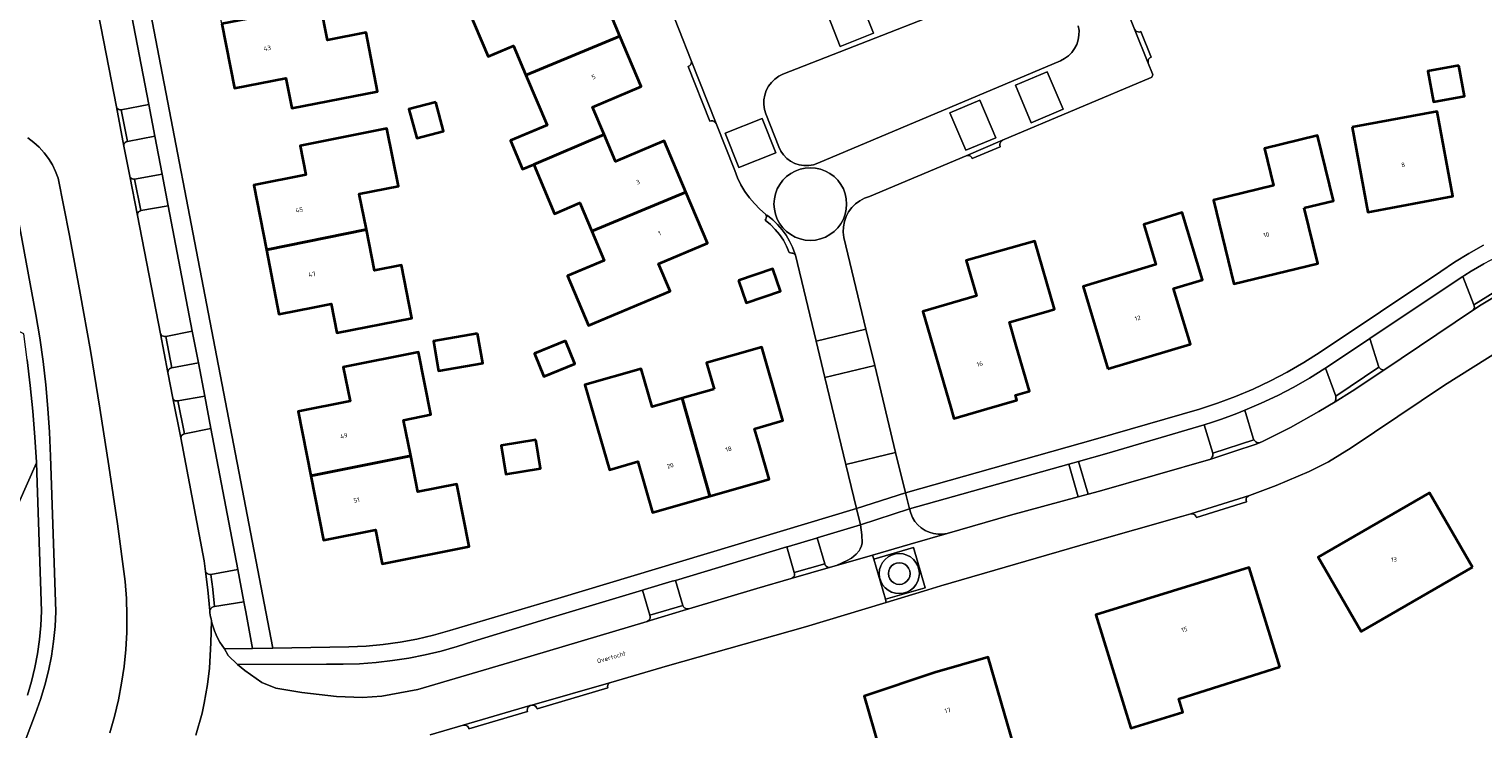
# Model space of a CAD drawing. Header units: metres. Extents: x 229229 to 231729, y 593167 to 595667.
# Tile 162 of 256: x 231127 to 231272, y 593718 to 593788. Entities that reach past the tile are written whole.
import ezdxf
from ezdxf.enums import TextEntityAlignment as Align

# ---------------------------------------------------------------- set-up
doc = ezdxf.new("R2010")
doc.units = ezdxf.units.M
for name, color, linetype, lineweight in [('B-WE-GR-BEPLANTING_CULTUUR_VASTE PLANTENVAK-GV', 90, 'Continuous', 18), ('B-WE-GR-GROENVOORZIENING-GV', 80, 'Continuous', 18), ('B-WE-OG-BEBOUWING-GV', 7, 'Continuous', 35), ('B-WE-OG-BEBOUWING-T18', 10, 'Continuous', 18), ('B-WE-OG-BEBOUWING_SCHUUR-GV', 7, 'Continuous', 35), ('B-WE-OG-TERREIN_ERF-GV', 7, 'Continuous', 18), ('B-WE-OG-TOPOGRAFIE-T18', 10, 'Continuous', 18), ('B-WE-VH-VERHARDING_GESLOTEN-GV', 252, 'Continuous', 18), ('B-WE-VH-VERHARDING_OPEN-GV', 252, 'Continuous', 18)]:
    doc.layers.add(name, color=color, linetype=linetype, lineweight=lineweight)
doc.styles.add('NLCS-ISO-M250-T18', font='NLCS-ISO.ttf', dxfattribs={"height": 0.45})

msp = doc.modelspace()

# ---------------------------------------------------------------- linework, layer by layer
at = {"layer": 'B-WE-GR-BEPLANTING_CULTUUR_VASTE PLANTENVAK-GV'}
for points in [[(231136.618, 593793.157), (231133.88, 593792.56), (231133.761, 593792.522), (231133.658, 593792.45), (231133.581, 593792.351), (231133.537, 593792.234), (231133.529, 593792.109), (231135.853, 593780.154), (231135.907, 593780.044), (231135.99, 593779.953), (231136.094, 593779.889), (231136.212, 593779.855), (231136.335, 593779.856), (231139.079, 593780.374)], [(231139.686, 593777.216), (231136.964, 593776.696), (231136.838, 593776.66), (231136.729, 593776.586), (231136.647, 593776.483), (231136.602, 593776.36), (231136.596, 593776.229), (231137.189, 593773.208), (231137.247, 593773.1), (231137.332, 593773.011), (231137.438, 593772.949), (231137.556, 593772.918), (231137.679, 593772.921), (231140.424, 593773.437)], [(231141.025, 593770.276), (231138.308, 593769.788), (231138.181, 593769.746), (231138.072, 593769.667), (231137.993, 593769.559), (231137.95, 593769.432), (231137.949, 593769.298), (231140.262, 593757.485), (231140.333, 593757.381), (231140.428, 593757.298), (231140.541, 593757.241), (231140.664, 593757.214), (231140.79, 593757.218), (231143.421, 593757.739)], [(231271.19, 593759.811), (231271.28, 593759.901), (231271.344, 593760.011), (231271.375, 593760.135), (231271.372, 593760.262), (231271.335, 593760.384), (231270.21, 593763.205), (231269.75, 593762.909), (231260.952, 593757.023), (231261.832, 593754.155), (231262.051, 593753.962), (231262.33, 593753.875)], [(231144.041, 593754.609), (231141.391, 593754.088), (231141.259, 593754.056), (231141.145, 593753.985), (231141.058, 593753.88), (231141.009, 593753.754), (231141.003, 593753.619), (231141.479, 593751.083), (231141.536, 593750.967), (231141.625, 593750.874), (231141.738, 593750.812), (231141.865, 593750.788), (231141.993, 593750.803), (231144.672, 593751.279)], [(231257.483, 593750.707), (231257.564, 593750.985), (231257.537, 593751.273), (231256.512, 593754.054), (231256.465, 593754.022), (231254.926, 593753.071), (231253.354, 593752.178), (231251.749, 593751.343), (231250.115, 593750.568), (231248.453, 593749.854), (231249.302, 593747.06), (231249.313, 593747.032), (231249.324, 593747.004), (231249.337, 593746.977), (231249.352, 593746.95), (231249.367, 593746.924), (231249.451, 593746.814), (231249.555, 593746.723), (231249.675, 593746.654), (231249.807, 593746.61), (231249.944, 593746.593), (231250.293, 593746.763), (231253.036, 593748.149), (231255.844, 593749.738)], [(231245.065, 593744.995), (231245.155, 593745.088), (231245.223, 593745.199), (231245.264, 593745.322), (231245.278, 593745.451), (231245.262, 593745.58), (231244.422, 593748.413), (231234.696, 593745.536), (231231.881, 593744.746), (231232.824, 593741.493), (231233.95, 593741.798)], [(231145.286, 593748.029), (231142.663, 593747.518), (231142.546, 593747.484), (231142.443, 593747.419), (231142.361, 593747.327), (231142.308, 593747.217), (231142.288, 593747.097), (231144.619, 593734.82), (231144.757, 593733.759), (231144.826, 593733.646), (231144.921, 593733.555), (231145.037, 593733.492), (231145.165, 593733.461), (231145.297, 593733.464), (231147.959, 593733.963)], [(231231.824, 593741.221), (231230.913, 593744.474), (231215.02, 593740.012), (231215.133, 593739.573), (231215.31, 593739.156), (231215.546, 593738.769), (231215.837, 593738.421), (231216.175, 593738.12), (231216.555, 593737.872), (231216.966, 593737.683), (231217.401, 593737.556), (231217.851, 593737.495), (231218.304, 593737.501), (231218.751, 593737.573), (231225.089, 593739.395)], [(231203.212, 593733.065), (231203.343, 593733.135), (231203.446, 593733.242), (231203.512, 593733.376), (231203.532, 593733.523), (231203.506, 593733.67), (231202.771, 593736.223), (231191.649, 593732.883), (231192.397, 593730.386), (231192.455, 593730.249), (231192.552, 593730.136), (231192.679, 593730.059), (231192.824, 593730.025), (231192.972, 593730.037), (231199.778, 593732.076)], [(231188.816, 593728.791), (231188.947, 593728.862), (231189.049, 593728.971), (231189.112, 593729.105), (231189.131, 593729.253), (231189.103, 593729.399), (231188.355, 593731.894), (231179.369, 593729.194), (231171.415, 593726.795), (231169.849, 593726.28), (231168.262, 593725.83), (231166.659, 593725.444), (231165.041, 593725.125), (231163.412, 593724.872), (231161.774, 593724.686), (231160.129, 593724.566), (231158.481, 593724.515), (231156.832, 593724.53), (231147.942, 593724.486), (231148.687, 593723.892), (231150.383, 593722.678), (231151.765, 593722.132), (231154.357, 593721.679), (231157.825, 593721.307), (231160.4, 593721.19), (231162.333, 593721.325), (231165.951, 593722.002), (231175.654, 593724.846)], [(231148.758, 593729.747), (231148.576, 593730.724), (231145.637, 593730.266), (231145.509, 593730.233), (231145.393, 593730.171), (231145.295, 593730.083), (231145.22, 593729.974), (231145.174, 593729.851), (231145.196, 593729.645), (231145.224, 593729.44), (231145.258, 593729.236), (231145.298, 593729.033), (231145.343, 593728.831), (231145.394, 593728.63), (231145.45, 593728.431), (231145.512, 593728.233), (231145.579, 593728.038), (231145.652, 593727.844), (231145.809, 593727.461), (231145.986, 593727.087), (231146.185, 593726.723), (231146.404, 593726.372), (231146.642, 593726.033), (231149.435, 593726.095)]]:
    msp.add_lwpolyline(points, close=True, dxfattribs=at)
at = {"layer": 'B-WE-GR-GROENVOORZIENING-GV'}
for points in [[(231226.562, 593792.883), (231202.376, 593783.407), (231201.949, 593783.191), (231201.561, 593782.911), (231201.22, 593782.575), (231200.936, 593782.19), (231200.714, 593781.766), (231200.561, 593781.312), (231200.48, 593780.84), (231200.473, 593780.362), (231200.54, 593779.888), (231200.679, 593779.43), (231201.949, 593776.153), (231202.152, 593775.725), (231202.422, 593775.336), (231202.751, 593774.996), (231203.131, 593774.714), (231203.552, 593774.497), (231204.002, 593774.351), (231204.47, 593774.28), (231204.943, 593774.286), (231205.409, 593774.368), (231205.856, 593774.525), (231230.066, 593784.746), (231230.485, 593784.961), (231230.865, 593785.238), (231231.198, 593785.571), (231231.476, 593785.951), (231231.691, 593786.369), (231231.839, 593786.816), (231231.917, 593787.28), (231231.921, 593787.751), (231231.853, 593788.216)], [(231124.352, 593778.161), (231127.821, 593759.43), (231128.208, 593757.09), (231128.536, 593754.742), (231128.807, 593752.386), (231129.019, 593750.025), (231129.173, 593747.658), (231129.269, 593745.289), (231129.819, 593729.768), (231129.741, 593728.28), (231129.591, 593726.797), (231129.369, 593725.324), (231129.076, 593723.862), (231128.712, 593722.417), (231128.278, 593720.992), (231127.775, 593719.589), (231126.86, 593717.128)], [(231135.189, 593717.668), (231135.656, 593719.299), (231136.051, 593720.949), (231136.372, 593722.616), (231136.619, 593724.294), (231136.791, 593725.982), (231136.888, 593727.676), (231136.91, 593729.373), (231136.857, 593731.069), (231136.729, 593732.761), (231135.951, 593738.538), (231135.114, 593744.308), (231134.218, 593750.068), (231133.263, 593755.819), (231132.249, 593761.56), (231131.177, 593767.29), (231130.047, 593773.009), (231129.794, 593773.696), (231129.477, 593774.355), (231129.097, 593774.981), (231128.658, 593775.567), (231128.166, 593776.108), (231127.623, 593776.599), (231127.035, 593777.035)], [(231126.976, 593721.426), (231127.382, 593722.789), (231127.719, 593724.17), (231127.987, 593725.566), (231128.186, 593726.974), (231128.315, 593728.389), (231128.373, 593729.81), (231127.882, 593744.603), (231126.084, 593740.554)]]:
    msp.add_lwpolyline(points, dxfattribs=at)
msp.add_lwpolyline([(231209.983, 593735.845), (231210.095, 593736.027), (231210.216, 593736.317), (231210.278, 593736.642), (231210.26, 593737.434), (231210.118, 593738.431), (231205.803, 593737.134), (231206.548, 593734.546), (231206.604, 593734.408), (231206.7, 593734.294), (231206.826, 593734.215), (231206.971, 593734.179), (231207.119, 593734.19), (231207.735, 593734.368), (231208.8, 593734.854), (231209.226, 593735.101), (231209.69, 593735.491)], close=True, dxfattribs=at)
at = {"layer": 'B-WE-OG-BEBOUWING-GV'}
for points in [[(231186.109, 593787.192), (231183.92, 593792.39), (231179.05, 593790.34), (231177.91, 593793.06), (231170.87, 593790.09), (231172.95, 593785.16), (231175.49, 593786.23), (231176.721, 593783.31)], [(231146.366, 593788.424), (231147.638, 593782.004), (231152.759, 593783.011), (231153.353, 593779.993), (231161.93, 593781.68), (231160.79, 593787.56), (231156.924, 593786.792), (231156.225, 593790.312)], [(231177.51, 593774.4), (231184.526, 593777.378), (231183.37, 593780.12), (231188.22, 593782.18), (231186.109, 593787.192), (231176.721, 593783.31), (231178.83, 593778.31), (231175.19, 593776.78), (231176.39, 593773.93)], [(231269.825, 593784.269), (231266.717, 593783.696), (231267.288, 593780.628), (231270.397, 593781.209)], [(231167.719, 593780.607), (231165.055, 593779.896), (231165.824, 593777.012), (231168.488, 593777.723)], [(231259.19, 593778.1), (231260.759, 593769.639), (231269.225, 593771.214), (231267.649, 593779.675)], [(231160.801, 593767.895), (231160.094, 593771.445), (231164.006, 593772.225), (231162.861, 593777.974), (231154.192, 593776.247), (231154.769, 593773.348), (231149.56, 593772.31), (231150.823, 593765.87)], [(231192.668, 593771.641), (231190.51, 593776.75), (231185.66, 593774.69), (231184.526, 593777.378), (231177.51, 593774.4), (231179.58, 593769.48), (231182.12, 593770.55), (231183.305, 593767.734)], [(231254.385, 593770.055), (231257.306, 593770.768), (231255.712, 593777.291), (231250.416, 593775.997), (231251.32, 593772.297), (231245.336, 593770.835), (231247.376, 593762.477), (231255.739, 593764.518)], [(231192.668, 593771.641), (231183.305, 593767.734), (231184.54, 593764.8), (231180.89, 593763.26), (231182.97, 593758.33), (231191.11, 593761.74), (231189.97, 593764.49), (231194.83, 593766.52)], [(231234.809, 593753.978), (231243.046, 593756.452), (231241.362, 593762.012), (231244.242, 593762.885), (231242.213, 593769.584), (231238.389, 593768.41), (231239.595, 593764.396), (231232.331, 593762.214)], [(231160.801, 593767.895), (231150.823, 593765.87), (231152.082, 593759.446), (231155.615, 593760.15), (231157.291, 593760.484), (231157.871, 593757.574), (231165.351, 593759.065), (231164.297, 593764.353), (231161.614, 593763.818)], [(231225.685, 593756.182), (231224.97, 593758.65), (231228.833, 593759.764), (231229.48, 593759.95), (231227.52, 593766.73), (231220.66, 593764.82), (231221.7, 593761.27), (231216.32, 593759.71), (231219.153, 593750), (231219.43, 593749.05), (231222.718, 593750), (231225.73, 593750.87), (231225.59, 593751.35), (231226.97, 593751.75)], [(231197.927, 593762.812), (231198.69, 593760.583), (231202.124, 593761.758), (231201.36, 593763.988)], [(231165.23, 593745.3), (231164.52, 593748.88), (231167.24, 593749.42), (231166, 593755.65), (231158.5, 593754.16), (231159.17, 593750.77), (231154, 593749.75), (231155.27, 593743.33)], [(231180.677, 593756.782), (231177.574, 593755.517), (231178.512, 593753.216), (231181.615, 593754.481)], [(231195.5, 593751.958), (231192.32, 593751.06), (231195.086, 593741.301), (231200.99, 593742.98), (231200.022, 593746.344), (231199.54, 593748.02), (231202.36, 593748.83), (231202.025, 593750), (231200.26, 593756.16), (231197.34, 593755.33), (231194.752, 593754.596)], [(231195.086, 593741.301), (231192.32, 593751.06), (231189.31, 593750.21), (231188.22, 593753.99), (231182.61, 593752.41), (231185.05, 593743.91), (231187.89, 593744.73), (231189.35, 593739.67)], [(231177.707, 593746.909), (231174.269, 593746.359), (231174.729, 593743.483), (231178.167, 593744.033)], [(231165.23, 593745.3), (231155.27, 593743.33), (231156.54, 593736.91), (231161.7, 593737.92), (231162.37, 593734.54), (231171.05, 593736.27), (231169.82, 593742.49), (231165.94, 593741.72)], [(231271.2, 593734.19), (231266.89, 593741.63), (231255.79, 593735.21), (231260.09, 593727.77)], [(231251.978, 593724.242), (231248.9, 593734.17), (231233.6, 593729.45), (231237.09, 593718.13), (231242.272, 593719.727), (231241.877, 593721.044)], [(231225.44, 593716.28), (231222.87, 593725.22), (231217.53, 593723.7), (231210.48, 593721.33), (231212.96, 593712.69)]]:
    msp.add_lwpolyline(points, close=True, dxfattribs=at)
at = {"layer": 'B-WE-OG-BEBOUWING_SCHUUR-GV'}
msp.add_lwpolyline([(231171.907, 593757.537), (231167.496, 593756.762), (231168.017, 593753.798), (231172.428, 593754.573)], close=True, dxfattribs=at)
at = {"layer": 'B-WE-OG-TERREIN_ERF-GV'}
for points in [[(231133.326, 593820.347), (231151.457, 593726.109), (231159.069, 593726.234), (231160.772, 593726.314), (231162.47, 593726.473), (231164.159, 593726.709), (231165.835, 593727.022), (231167.495, 593727.412), (231169.135, 593727.878), (231179.916, 593731.082), (231209.723, 593740.065), (231208.661, 593744.461), (231206.567, 593753.125), (231205.686, 593756.768), (231203.618, 593765.327), (231203.567, 593765.397), (231203.503, 593765.457), (231203.429, 593765.503), (231203.349, 593765.536), (231203.263, 593765.552), (231203.011, 593765.601), (231202.746, 593766.226), (231202.423, 593766.822), (231202.044, 593767.385), (231201.612, 593767.909), (231201.133, 593768.388), (231200.609, 593768.82), (231200.678, 593768.929), (231200.717, 593769.051), (231200.725, 593769.179), (231200.7, 593769.305), (231200.644, 593769.421), (231200.061, 593769.928), (231199.521, 593770.479), (231199.026, 593771.072), (231198.58, 593771.702), (231198.186, 593772.366), (231197.846, 593773.06), (231197.563, 593773.778), (231195.711, 593778.465), (231195.629, 593778.589), (231195.512, 593778.681), (231195.373, 593778.733), (231195.224, 593778.74), (231195.081, 593778.7), (231192.918, 593784.174), (231193.05, 593784.243), (231193.154, 593784.349), (231193.22, 593784.482), (231193.242, 593784.629), (231193.217, 593784.776), (231189.507, 593794.165)], [(231232.36, 593800.554), (231237.473, 593787.881), (231237.556, 593787.758), (231237.674, 593787.666), (231237.813, 593787.615), (231237.962, 593787.61), (231238.105, 593787.651), (231239.133, 593785.104), (231239.001, 593785.034), (231238.898, 593784.928), (231238.832, 593784.794), (231238.811, 593784.647), (231238.837, 593784.5), (231239.267, 593783.435), (231239.279, 593783.349), (231239.267, 593783.263), (231239.232, 593783.184), (231239.178, 593783.116), (231239.107, 593783.066), (231224.282, 593776.802), (231224.16, 593776.717), (231224.07, 593776.598), (231224.021, 593776.457), (231224.019, 593776.308), (231224.062, 593776.166), (231221.262, 593774.983), (231221.19, 593775.113), (231221.081, 593775.215), (231220.947, 593775.278), (231220.799, 593775.296), (231220.653, 593775.268), (231211.008, 593771.193), (231210.508, 593771.019), (231210.04, 593770.772), (231209.614, 593770.457), (231209.24, 593770.082), (231208.926, 593769.656), (231208.68, 593769.187), (231208.507, 593768.687), (231208.411, 593768.166), (231208.394, 593767.637), (231208.456, 593767.111), (231210.656, 593757.969), (231211.533, 593754.325), (231213.618, 593745.659), (231214.593, 593741.606), (231233.55, 593746.975), (231243.936, 593749.958), (231245.748, 593750.558), (231247.534, 593751.231), (231249.291, 593751.976), (231251.016, 593752.792), (231252.707, 593753.678), (231254.36, 593754.632), (231255.973, 593755.652), (231268.019, 593763.706), (231269.407, 593764.64), (231270.833, 593765.518), (231272.292, 593766.337)], [(231183.92, 593792.39), (231186.109, 593787.192), (231188.22, 593782.18), (231183.37, 593780.12), (231184.526, 593777.378), (231185.66, 593774.69), (231190.51, 593776.75), (231192.668, 593771.641), (231194.83, 593766.52), (231189.97, 593764.49), (231191.11, 593761.74), (231182.97, 593758.33), (231180.89, 593763.26), (231184.54, 593764.8), (231183.305, 593767.734), (231182.12, 593770.55), (231179.58, 593769.48), (231177.51, 593774.4), (231176.39, 593773.93), (231175.19, 593776.78), (231178.83, 593778.31), (231176.721, 593783.31), (231175.49, 593786.23), (231172.95, 593785.16), (231170.87, 593790.09)], [(231278.143, 593758.475), (231268.391, 593752.348), (231259.086, 593746.105), (231256.828, 593744.696), (231254.88, 593743.739), (231251.595, 593742.366), (231248.92, 593741.358), (231248.788, 593741.284), (231248.684, 593741.173), (231248.618, 593741.037), (231248.596, 593740.887), (231248.62, 593740.737), (231243.639, 593739.168), (231243.582, 593739.306), (231243.485, 593739.419), (231243.358, 593739.496), (231243.213, 593739.531), (231243.064, 593739.519), (231242.139, 593739.242), (231233.018, 593736.671), (231218.127, 593732.339), (231216.415, 593731.82), (231212.683, 593730.689), (231204.626, 593728.249), (231190.856, 593724.338), (231185.197, 593722.705), (231185.078, 593722.643), (231184.981, 593722.551), (231184.914, 593722.435), (231184.882, 593722.306), (231184.888, 593722.172), (231177.843, 593720.062), (231177.79, 593720.19), (231177.703, 593720.299), (231177.589, 593720.379), (231177.458, 593720.425), (231177.319, 593720.432), (231177.137, 593720.379), (231177.02, 593720.301), (231176.931, 593720.192), (231176.875, 593720.063), (231176.859, 593719.924), (231176.882, 593719.785), (231171.037, 593718.072), (231170.98, 593718.21), (231170.884, 593718.323), (231170.757, 593718.401), (231170.612, 593718.436), (231170.464, 593718.425), (231167.184, 593717.465)]]:
    msp.add_lwpolyline(points, dxfattribs=at)
for points in [[(231156.924, 593786.792), (231160.79, 593787.56), (231161.93, 593781.68), (231153.353, 593779.993), (231152.759, 593783.011), (231147.638, 593782.004), (231146.366, 593788.424), (231145.091, 593794.855), (231150.216, 593795.849), (231149.658, 593798.728), (231157.088, 593800.17), (231158.19, 593794.49), (231155.501, 593793.956), (231156.225, 593790.312)], [(231269.825, 593784.269), (231270.397, 593781.209), (231267.288, 593780.628), (231266.717, 593783.696)], [(231167.719, 593780.607), (231168.488, 593777.723), (231165.824, 593777.012), (231165.055, 593779.896)], [(231259.19, 593778.1), (231267.649, 593779.675), (231269.225, 593771.214), (231260.759, 593769.639)], [(231164.006, 593772.225), (231160.094, 593771.445), (231160.801, 593767.895), (231161.614, 593763.818), (231164.297, 593764.353), (231165.351, 593759.065), (231157.871, 593757.574), (231157.291, 593760.484), (231155.615, 593760.15), (231152.082, 593759.446), (231150.823, 593765.87), (231149.56, 593772.31), (231154.769, 593773.348), (231154.192, 593776.247), (231162.861, 593777.974)], [(231255.712, 593777.291), (231257.306, 593770.768), (231254.385, 593770.055), (231255.739, 593764.518), (231247.376, 593762.477), (231245.336, 593770.835), (231251.32, 593772.297), (231250.416, 593775.997)], [(231244.242, 593762.885), (231241.362, 593762.012), (231243.046, 593756.452), (231234.809, 593753.978), (231232.331, 593762.214), (231239.595, 593764.396), (231238.389, 593768.41), (231242.213, 593769.584)], [(231123.163, 593734.712), (231117.863, 593737.362), (231120.784, 593743.204), (231126.084, 593740.554), (231127.882, 593744.603), (231127.876, 593744.688), (231127.714, 593747.184), (231127.504, 593749.763), (231127.252, 593752.337), (231126.957, 593754.907), (231126.621, 593757.472), (231105.455, 593768.078), (231076.637, 593710.596), (231076.474, 593710.22), (231103.832, 593696.586), (231105.951, 593700.475), (231102.284, 593702.381), (231105.159, 593707.913), (231108.826, 593706.008)], [(231226.97, 593751.75), (231225.59, 593751.35), (231225.73, 593750.87), (231222.718, 593750), (231219.43, 593749.05), (231219.153, 593750), (231216.32, 593759.71), (231221.7, 593761.27), (231220.66, 593764.82), (231227.52, 593766.73), (231229.48, 593759.95), (231228.833, 593759.764), (231224.97, 593758.65), (231225.685, 593756.182)], [(231201.36, 593763.988), (231202.124, 593761.758), (231198.69, 593760.583), (231197.927, 593762.812)], [(231166, 593755.65), (231167.24, 593749.42), (231164.52, 593748.88), (231165.23, 593745.3), (231165.94, 593741.72), (231169.82, 593742.49), (231171.05, 593736.27), (231162.37, 593734.54), (231161.7, 593737.92), (231156.54, 593736.91), (231155.27, 593743.33), (231154, 593749.75), (231159.17, 593750.77), (231158.5, 593754.16)], [(231181.615, 593754.481), (231178.512, 593753.216), (231177.574, 593755.517), (231180.677, 593756.782)], [(231197.34, 593755.33), (231200.26, 593756.16), (231202.025, 593750), (231202.36, 593748.83), (231199.54, 593748.02), (231200.022, 593746.344), (231200.99, 593742.98), (231195.086, 593741.301), (231189.35, 593739.67), (231187.89, 593744.73), (231185.05, 593743.91), (231182.61, 593752.41), (231188.22, 593753.99), (231189.31, 593750.21), (231192.32, 593751.06), (231195.5, 593751.958), (231194.752, 593754.596)], [(231177.707, 593746.909), (231178.167, 593744.033), (231174.729, 593743.483), (231174.269, 593746.359)], [(231266.89, 593741.63), (231271.2, 593734.19), (231260.09, 593727.77), (231255.79, 593735.21)], [(231248.9, 593734.17), (231251.978, 593724.242), (231241.877, 593721.044), (231242.272, 593719.727), (231237.09, 593718.13), (231233.6, 593729.45)], [(231225.44, 593716.28), (231212.96, 593712.69), (231210.48, 593721.33), (231217.53, 593723.7), (231222.87, 593725.22)]]:
    msp.add_lwpolyline(points, close=True, dxfattribs=at)
at = {"layer": 'B-WE-VH-VERHARDING_GESLOTEN-GV'}
for points in [[(231143.791, 593717.443), (231144.403, 593719.619), (231144.631, 593720.632), (231144.956, 593722.499), (231145.143, 593724.135), (231145.277, 593726.637), (231145.343, 593728.831), (231145.298, 593729.033), (231145.258, 593729.236), (231145.224, 593729.44), (231145.196, 593729.645), (231145.174, 593729.851), (231144.995, 593731.944), (231144.757, 593733.759), (231144.619, 593734.82), (231142.288, 593747.097), (231141.479, 593751.083), (231141.003, 593753.619), (231140.262, 593757.485), (231137.949, 593769.298), (231137.189, 593773.208), (231136.596, 593776.229), (231135.853, 593780.154), (231133.529, 593792.109)], [(231126.86, 593717.128), (231127.775, 593719.589), (231128.278, 593720.992), (231128.712, 593722.417), (231129.076, 593723.862), (231129.369, 593725.324), (231129.591, 593726.797), (231129.741, 593728.28), (231129.819, 593729.768), (231129.269, 593745.289), (231129.173, 593747.658), (231129.019, 593750.025), (231128.807, 593752.386), (231128.536, 593754.742), (231128.208, 593757.09), (231127.821, 593759.43), (231124.352, 593778.161)], [(231127.035, 593777.035), (231127.623, 593776.599), (231128.166, 593776.108), (231128.658, 593775.567), (231129.097, 593774.981), (231129.477, 593774.355), (231129.794, 593773.696), (231130.047, 593773.009), (231131.177, 593767.29), (231132.249, 593761.56), (231133.263, 593755.819), (231134.218, 593750.068), (231135.114, 593744.308), (231135.951, 593738.538), (231136.729, 593732.761), (231136.857, 593731.069), (231136.91, 593729.373), (231136.888, 593727.676), (231136.791, 593725.982), (231136.619, 593724.294), (231136.372, 593722.616), (231136.051, 593720.949), (231135.656, 593719.299), (231135.189, 593717.668)], [(231274.622, 593761.9), (231272.046, 593760.385), (231271.19, 593759.811), (231262.33, 593753.875), (231259.197, 593751.775), (231257.483, 593750.707), (231255.844, 593749.738), (231253.036, 593748.149), (231250.293, 593746.763), (231249.944, 593746.593), (231249.602, 593746.475), (231247.385, 593745.732), (231245.065, 593744.995), (231233.95, 593741.798), (231232.824, 593741.493), (231231.824, 593741.221), (231225.089, 593739.395), (231218.751, 593737.573), (231215.072, 593736.502), (231211.328, 593735.413), (231211.443, 593735.011), (231215.404, 593736.147), (231216.555, 593732.136), (231212.594, 593730.999), (231212.683, 593730.689), (231216.415, 593731.82), (231218.127, 593732.339), (231233.018, 593736.671), (231242.139, 593739.242), (231243.064, 593739.519), (231248.92, 593741.358), (231251.595, 593742.366), (231254.88, 593743.739), (231256.828, 593744.696), (231259.086, 593746.105), (231268.391, 593752.348), (231278.143, 593758.475)], [(231126.957, 593754.907), (231127.252, 593752.337), (231127.504, 593749.763), (231127.714, 593747.184), (231127.876, 593744.688), (231127.882, 593744.603), (231128.373, 593729.81), (231128.315, 593728.389), (231128.186, 593726.974), (231127.987, 593725.566), (231127.719, 593724.17), (231127.382, 593722.789), (231126.976, 593721.426)], [(231167.184, 593717.465), (231170.464, 593718.425), (231177.137, 593720.379), (231177.319, 593720.432), (231185.197, 593722.705), (231190.856, 593724.338), (231204.626, 593728.249), (231212.683, 593730.689), (231212.594, 593730.999), (231211.443, 593735.011), (231211.328, 593735.413), (231207.735, 593734.368), (231207.119, 593734.19), (231203.212, 593733.065), (231199.778, 593732.076), (231192.972, 593730.037), (231192.429, 593729.874), (231189.114, 593728.88), (231188.816, 593728.791), (231175.654, 593724.846), (231165.951, 593722.002), (231162.333, 593721.325), (231160.4, 593721.19), (231157.825, 593721.307), (231154.357, 593721.679), (231151.765, 593722.132), (231150.383, 593722.678), (231148.687, 593723.892), (231147.942, 593724.486), (231147.019, 593725.392), (231146.642, 593726.033), (231146.404, 593726.372), (231146.185, 593726.723), (231145.986, 593727.087), (231145.809, 593727.461), (231145.652, 593727.844), (231145.579, 593728.038), (231145.512, 593728.233), (231145.45, 593728.431), (231145.394, 593728.63), (231145.343, 593728.831), (231145.277, 593726.637), (231145.143, 593724.135), (231144.956, 593722.499), (231144.631, 593720.632), (231144.403, 593719.619), (231143.791, 593717.443)]]:
    msp.add_lwpolyline(points, dxfattribs=at)
at = {"layer": 'B-WE-VH-VERHARDING_OPEN-GV'}
for points in [[(231136.618, 593793.157), (231139.079, 593780.374), (231139.686, 593777.216), (231140.424, 593773.437), (231141.025, 593770.276), (231143.421, 593757.739), (231144.041, 593754.609), (231144.672, 593751.279), (231145.286, 593748.029), (231147.959, 593733.963), (231148.576, 593730.724), (231148.758, 593729.747), (231149.435, 593726.095), (231151.457, 593726.109), (231133.326, 593820.347)], [(231189.507, 593794.165), (231193.217, 593784.776), (231195.711, 593778.465), (231197.563, 593773.778), (231197.846, 593773.06), (231198.186, 593772.366), (231198.58, 593771.702), (231199.026, 593771.072), (231199.521, 593770.479), (231200.061, 593769.928), (231200.644, 593769.421), (231200.679, 593769.393), (231200.715, 593769.366), (231200.75, 593769.338), (231200.786, 593769.311), (231200.822, 593769.284), (231201.355, 593768.86), (231201.847, 593768.39), (231202.295, 593767.877), (231202.695, 593767.327), (231203.044, 593766.742), (231203.339, 593766.129), (231203.578, 593765.491), (231203.618, 593765.327), (231205.686, 593756.768), (231210.656, 593757.969), (231208.456, 593767.111), (231208.394, 593767.637), (231208.411, 593768.166), (231208.507, 593768.687), (231208.68, 593769.187), (231208.926, 593769.656), (231209.24, 593770.082), (231209.614, 593770.457), (231210.04, 593770.772), (231210.508, 593771.019), (231211.008, 593771.193), (231220.653, 593775.268), (231224.282, 593776.802), (231239.107, 593783.066), (231239.178, 593783.116), (231239.232, 593783.184), (231239.267, 593783.263), (231239.279, 593783.349), (231239.267, 593783.435), (231238.837, 593784.5), (231237.473, 593787.881), (231232.36, 593800.554)], [(231231.853, 593788.216), (231231.921, 593787.751), (231231.917, 593787.28), (231231.839, 593786.816), (231231.691, 593786.369), (231231.476, 593785.951), (231231.198, 593785.571), (231230.865, 593785.238), (231230.485, 593784.961), (231230.066, 593784.746), (231205.856, 593774.525), (231205.409, 593774.368), (231204.943, 593774.286), (231204.47, 593774.28), (231204.002, 593774.351), (231203.552, 593774.497), (231203.131, 593774.714), (231202.751, 593774.996), (231202.422, 593775.336), (231202.152, 593775.725), (231201.949, 593776.153), (231200.679, 593779.43), (231200.54, 593779.888), (231200.473, 593780.362), (231200.48, 593780.84), (231200.561, 593781.312), (231200.714, 593781.766), (231200.936, 593782.19), (231201.22, 593782.575), (231201.561, 593782.911), (231201.949, 593783.191), (231202.376, 593783.407), (231226.562, 593792.883)], [(231272.292, 593766.337), (231270.833, 593765.518), (231269.407, 593764.64), (231268.019, 593763.706), (231255.973, 593755.652), (231254.36, 593754.632), (231252.707, 593753.678), (231251.016, 593752.792), (231249.291, 593751.976), (231247.534, 593751.231), (231245.748, 593750.558), (231243.936, 593749.958), (231233.55, 593746.975), (231214.593, 593741.606), (231215.02, 593740.012), (231230.913, 593744.474), (231231.881, 593744.746), (231234.696, 593745.536), (231244.422, 593748.413), (231245.238, 593748.673), (231246.049, 593748.948), (231246.856, 593749.236), (231247.657, 593749.538), (231248.453, 593749.854), (231250.115, 593750.568), (231251.749, 593751.343), (231253.354, 593752.178), (231254.926, 593753.071), (231256.465, 593754.022), (231256.512, 593754.054), (231260.952, 593757.023), (231269.75, 593762.909), (231270.21, 593763.205), (231270.419, 593763.34), (231271.044, 593763.725), (231271.675, 593764.1), (231272.313, 593764.462)]]:
    msp.add_lwpolyline(points, dxfattribs=at)
for points in [[(231208.081, 593786.179), (231211.424, 593787.489), (231209.93, 593791.3), (231206.584, 593790)], [(231206.584, 593790), (231209.93, 593791.3), (231211.424, 593787.489), (231208.081, 593786.179)], [(231238.105, 593787.651), (231237.962, 593787.61), (231237.813, 593787.615), (231237.674, 593787.666), (231237.556, 593787.758), (231237.473, 593787.881), (231238.837, 593784.5), (231238.811, 593784.647), (231238.832, 593784.794), (231238.898, 593784.928), (231239.001, 593785.034), (231239.133, 593785.104)], [(231193.217, 593784.776), (231193.242, 593784.629), (231193.22, 593784.482), (231193.154, 593784.349), (231193.05, 593784.243), (231192.918, 593784.174), (231195.081, 593778.7), (231195.224, 593778.74), (231195.373, 593778.733), (231195.512, 593778.681), (231195.629, 593778.589), (231195.711, 593778.465)], [(231230.324, 593779.898), (231228.741, 593783.644), (231225.576, 593782.308), (231227.16, 593778.561)], [(231225.576, 593782.308), (231228.741, 593783.644), (231230.324, 593779.898), (231227.16, 593778.561)], [(231139.686, 593777.216), (231139.079, 593780.374), (231136.335, 593779.856), (231136.964, 593776.696)], [(231223.612, 593777.061), (231222.028, 593780.81), (231219.046, 593779.551), (231220.63, 593775.802)], [(231222.028, 593780.81), (231223.612, 593777.061), (231220.63, 593775.802), (231219.046, 593779.551)], [(231136.335, 593779.856), (231136.212, 593779.855), (231136.094, 593779.889), (231135.99, 593779.953), (231135.907, 593780.044), (231135.853, 593780.154), (231136.596, 593776.229), (231136.602, 593776.36), (231136.647, 593776.483), (231136.729, 593776.586), (231136.838, 593776.66), (231136.964, 593776.696)], [(231196.621, 593777.523), (231197.976, 593774.093), (231201.649, 593775.544), (231200.316, 593778.983)], [(231200.316, 593778.983), (231201.649, 593775.544), (231197.976, 593774.093), (231196.621, 593777.523)], [(231224.062, 593776.166), (231224.019, 593776.308), (231224.021, 593776.457), (231224.07, 593776.598), (231224.16, 593776.717), (231224.282, 593776.802), (231220.653, 593775.268), (231220.799, 593775.296), (231220.947, 593775.278), (231221.081, 593775.215), (231221.19, 593775.113), (231221.262, 593774.983)], [(231137.679, 593772.921), (231137.556, 593772.918), (231137.438, 593772.949), (231137.332, 593773.011), (231137.247, 593773.1), (231137.189, 593773.208), (231137.949, 593769.298), (231137.95, 593769.432), (231137.993, 593769.559), (231138.072, 593769.667), (231138.181, 593769.746), (231138.308, 593769.788)], [(231141.025, 593770.276), (231140.424, 593773.437), (231137.679, 593772.921), (231138.308, 593769.788)], [(231208.733, 593770.438), (231208.696, 593769.922), (231208.586, 593769.416), (231208.405, 593768.932), (231208.157, 593768.478), (231207.847, 593768.063), (231207.482, 593767.698), (231207.067, 593767.388), (231206.613, 593767.14), (231206.129, 593766.959), (231205.623, 593766.849), (231205.107, 593766.812), (231204.591, 593766.849), (231204.085, 593766.959), (231203.601, 593767.14), (231203.147, 593767.388), (231202.732, 593767.698), (231202.367, 593768.063), (231202.057, 593768.478), (231201.809, 593768.932), (231201.628, 593769.416), (231201.518, 593769.922), (231201.481, 593770.438), (231201.518, 593770.954), (231201.628, 593771.46), (231201.809, 593771.944), (231202.057, 593772.398), (231202.367, 593772.813), (231202.732, 593773.178), (231203.147, 593773.488), (231203.601, 593773.736), (231204.085, 593773.917), (231204.591, 593774.027), (231205.107, 593774.064), (231205.623, 593774.027), (231206.129, 593773.917), (231206.613, 593773.736), (231207.067, 593773.488), (231207.482, 593773.178), (231207.847, 593772.813), (231208.157, 593772.398), (231208.405, 593771.944), (231208.586, 593771.46), (231208.696, 593770.954)], [(231201.481, 593770.438), (231201.518, 593769.922), (231201.628, 593769.416), (231201.809, 593768.932), (231202.057, 593768.478), (231202.367, 593768.063), (231202.732, 593767.698), (231203.147, 593767.388), (231203.601, 593767.14), (231204.085, 593766.959), (231204.591, 593766.849), (231205.107, 593766.812), (231205.623, 593766.849), (231206.129, 593766.959), (231206.613, 593767.14), (231207.067, 593767.388), (231207.482, 593767.698), (231207.847, 593768.063), (231208.157, 593768.478), (231208.405, 593768.932), (231208.586, 593769.416), (231208.696, 593769.922), (231208.733, 593770.438), (231208.696, 593770.954), (231208.586, 593771.46), (231208.405, 593771.944), (231208.157, 593772.398), (231207.847, 593772.813), (231207.482, 593773.178), (231207.067, 593773.488), (231206.613, 593773.736), (231206.129, 593773.917), (231205.623, 593774.027), (231205.107, 593774.064), (231204.591, 593774.027), (231204.085, 593773.917), (231203.601, 593773.736), (231203.147, 593773.488), (231202.732, 593773.178), (231202.367, 593772.813), (231202.057, 593772.398), (231201.809, 593771.944), (231201.628, 593771.46), (231201.518, 593770.954)], [(231200.822, 593769.284), (231200.786, 593769.311), (231200.75, 593769.338), (231200.715, 593769.366), (231200.679, 593769.393), (231200.644, 593769.421), (231200.7, 593769.305), (231200.725, 593769.179), (231200.717, 593769.051), (231200.678, 593768.929), (231200.609, 593768.82), (231201.133, 593768.388), (231201.612, 593767.909), (231202.044, 593767.385), (231202.423, 593766.822), (231202.746, 593766.226), (231203.011, 593765.601), (231203.263, 593765.552), (231203.349, 593765.536), (231203.429, 593765.503), (231203.503, 593765.457), (231203.567, 593765.397), (231203.618, 593765.327), (231203.578, 593765.491), (231203.339, 593766.129), (231203.044, 593766.742), (231202.695, 593767.327), (231202.295, 593767.877), (231201.847, 593768.39), (231201.355, 593768.86)], [(231273.935, 593765.316), (231273.609, 593765.152), (231272.958, 593764.813), (231272.313, 593764.462), (231271.675, 593764.1), (231271.044, 593763.725), (231270.419, 593763.34), (231270.21, 593763.205), (231271.335, 593760.384), (231275.097, 593762.714)], [(231274.622, 593761.9), (231275.655, 593762.411), (231275.517, 593762.4), (231275.382, 593762.429), (231275.261, 593762.495), (231275.163, 593762.593), (231275.097, 593762.714), (231271.335, 593760.384), (231271.372, 593760.262), (231271.375, 593760.135), (231271.344, 593760.011), (231271.28, 593759.901), (231271.19, 593759.811), (231272.046, 593760.385)], [(231140.79, 593757.218), (231140.664, 593757.214), (231140.541, 593757.241), (231140.428, 593757.298), (231140.333, 593757.381), (231140.262, 593757.485), (231141.003, 593753.619), (231141.009, 593753.754), (231141.058, 593753.88), (231141.145, 593753.985), (231141.259, 593754.056), (231141.391, 593754.088)], [(231141.391, 593754.088), (231144.041, 593754.609), (231143.421, 593757.739), (231140.79, 593757.218)], [(231206.567, 593753.125), (231211.533, 593754.325), (231210.656, 593757.969), (231205.686, 593756.768)], [(231260.952, 593757.023), (231256.512, 593754.054), (231257.537, 593751.273), (231261.832, 593754.155)], [(231211.533, 593754.325), (231206.567, 593753.125), (231208.661, 593744.461), (231213.618, 593745.659)], [(231257.483, 593750.707), (231259.197, 593751.775), (231262.33, 593753.875), (231262.051, 593753.962), (231261.832, 593754.155), (231257.537, 593751.273), (231257.564, 593750.985)], [(231144.672, 593751.279), (231141.993, 593750.803), (231142.663, 593747.518), (231145.286, 593748.029)], [(231141.993, 593750.803), (231141.865, 593750.788), (231141.738, 593750.812), (231141.625, 593750.874), (231141.536, 593750.967), (231141.479, 593751.083), (231142.288, 593747.097), (231142.308, 593747.217), (231142.361, 593747.327), (231142.443, 593747.419), (231142.546, 593747.484), (231142.663, 593747.518)], [(231248.453, 593749.854), (231247.657, 593749.538), (231246.856, 593749.236), (231246.049, 593748.948), (231245.238, 593748.673), (231244.422, 593748.413), (231245.262, 593745.58), (231249.367, 593746.924), (231249.352, 593746.95), (231249.337, 593746.977), (231249.324, 593747.004), (231249.313, 593747.032), (231249.302, 593747.06)], [(231249.602, 593746.475), (231249.944, 593746.593), (231249.807, 593746.61), (231249.675, 593746.654), (231249.555, 593746.723), (231249.451, 593746.814), (231249.367, 593746.924), (231245.262, 593745.58), (231245.278, 593745.451), (231245.264, 593745.322), (231245.223, 593745.199), (231245.155, 593745.088), (231245.065, 593744.995), (231247.385, 593745.732)], [(231208.661, 593744.461), (231209.723, 593740.065), (231214.593, 593741.606), (231213.618, 593745.659)], [(231231.881, 593744.746), (231230.913, 593744.474), (231231.824, 593741.221), (231232.824, 593741.493)], [(231215.02, 593740.012), (231214.593, 593741.606), (231209.723, 593740.065), (231210.118, 593738.431)], [(231248.62, 593740.737), (231248.596, 593740.887), (231248.618, 593741.037), (231248.684, 593741.173), (231248.788, 593741.284), (231248.92, 593741.358), (231243.064, 593739.519), (231243.213, 593739.531), (231243.358, 593739.496), (231243.485, 593739.419), (231243.582, 593739.306), (231243.639, 593739.168)], [(231188.355, 593731.894), (231188.569, 593731.958), (231191.336, 593732.789), (231191.649, 593732.883), (231202.771, 593736.223), (231202.943, 593736.275), (231205.719, 593737.109), (231205.803, 593737.134), (231210.118, 593738.431), (231209.723, 593740.065), (231179.916, 593731.082), (231169.135, 593727.878), (231167.495, 593727.412), (231165.835, 593727.022), (231164.159, 593726.709), (231162.47, 593726.473), (231160.772, 593726.314), (231159.069, 593726.234), (231151.457, 593726.109), (231149.435, 593726.095), (231146.642, 593726.033), (231147.019, 593725.392), (231147.942, 593724.486), (231156.832, 593724.53), (231158.481, 593724.515), (231160.129, 593724.566), (231161.774, 593724.686), (231163.412, 593724.872), (231165.041, 593725.125), (231166.659, 593725.444), (231168.262, 593725.83), (231169.849, 593726.28), (231171.415, 593726.795), (231179.369, 593729.194)], [(231218.751, 593737.573), (231218.304, 593737.501), (231217.851, 593737.495), (231217.401, 593737.556), (231216.966, 593737.683), (231216.555, 593737.872), (231216.175, 593738.12), (231215.837, 593738.421), (231215.546, 593738.769), (231215.31, 593739.156), (231215.133, 593739.573), (231215.02, 593740.012), (231210.118, 593738.431), (231210.26, 593737.434), (231210.278, 593736.642), (231210.216, 593736.317), (231210.095, 593736.027), (231209.983, 593735.845), (231209.69, 593735.491), (231209.226, 593735.101), (231208.8, 593734.854), (231207.735, 593734.368), (231211.328, 593735.413), (231215.072, 593736.502)], [(231205.719, 593737.109), (231202.943, 593736.275), (231202.771, 593736.223), (231203.506, 593733.67), (231206.548, 593734.546), (231205.803, 593737.134)], [(231216.555, 593732.136), (231215.404, 593736.147), (231211.443, 593735.011), (231212.594, 593730.999)], [(231211.985, 593733.563), (231212.023, 593733.953), (231212.137, 593734.329), (231212.322, 593734.675), (231212.571, 593734.978), (231212.874, 593735.227), (231213.22, 593735.412), (231213.596, 593735.526), (231213.986, 593735.564), (231214.376, 593735.526), (231214.752, 593735.412), (231215.098, 593735.227), (231215.401, 593734.978), (231215.65, 593734.675), (231215.835, 593734.329), (231215.949, 593733.953), (231215.987, 593733.563), (231215.949, 593733.173), (231215.835, 593732.797), (231215.65, 593732.451), (231215.401, 593732.148), (231215.098, 593731.899), (231214.752, 593731.714), (231214.376, 593731.6), (231213.986, 593731.562), (231213.596, 593731.6), (231213.22, 593731.714), (231212.874, 593731.899), (231212.571, 593732.148), (231212.322, 593732.451), (231212.137, 593732.797), (231212.023, 593733.173)], [(231211.985, 593733.563), (231212.023, 593733.173), (231212.137, 593732.797), (231212.322, 593732.451), (231212.571, 593732.148), (231212.874, 593731.899), (231213.22, 593731.714), (231213.596, 593731.6), (231213.986, 593731.562), (231214.376, 593731.6), (231214.752, 593731.714), (231215.098, 593731.899), (231215.401, 593732.148), (231215.65, 593732.451), (231215.835, 593732.797), (231215.949, 593733.173), (231215.987, 593733.563), (231215.949, 593733.953), (231215.835, 593734.329), (231215.65, 593734.675), (231215.401, 593734.978), (231215.098, 593735.227), (231214.752, 593735.412), (231214.376, 593735.526), (231213.986, 593735.564), (231213.596, 593735.526), (231213.22, 593735.412), (231212.874, 593735.227), (231212.571, 593734.978), (231212.322, 593734.675), (231212.137, 593734.329), (231212.023, 593733.953)], [(231145.49, 593731.986), (231145.488, 593732.009), (231145.297, 593733.464), (231145.165, 593733.461), (231145.037, 593733.492), (231144.921, 593733.555), (231144.826, 593733.646), (231144.757, 593733.759), (231144.995, 593731.944), (231145.174, 593729.851), (231145.22, 593729.974), (231145.295, 593730.083), (231145.393, 593730.171), (231145.509, 593730.233), (231145.637, 593730.266)], [(231147.959, 593733.963), (231145.297, 593733.464), (231145.488, 593732.009), (231145.49, 593731.986), (231145.637, 593730.266), (231148.576, 593730.724)], [(231207.119, 593734.19), (231206.971, 593734.179), (231206.826, 593734.215), (231206.7, 593734.294), (231206.604, 593734.408), (231206.548, 593734.546), (231203.506, 593733.67), (231203.532, 593733.523), (231203.512, 593733.376), (231203.446, 593733.242), (231203.343, 593733.135), (231203.212, 593733.065)], [(231215.066, 593733.563), (231215.029, 593733.283), (231214.922, 593733.023), (231214.75, 593732.799), (231214.526, 593732.627), (231214.266, 593732.519), (231213.986, 593732.482), (231213.706, 593732.519), (231213.446, 593732.627), (231213.222, 593732.799), (231213.05, 593733.023), (231212.943, 593733.283), (231212.906, 593733.563), (231212.943, 593733.843), (231213.051, 593734.103), (231213.222, 593734.327), (231213.446, 593734.498), (231213.706, 593734.606), (231213.986, 593734.643), (231214.266, 593734.606), (231214.526, 593734.498), (231214.75, 593734.327), (231214.921, 593734.103), (231215.029, 593733.843)], [(231212.906, 593733.563), (231212.943, 593733.283), (231213.05, 593733.023), (231213.222, 593732.799), (231213.446, 593732.627), (231213.706, 593732.519), (231213.986, 593732.482), (231214.266, 593732.519), (231214.526, 593732.627), (231214.75, 593732.799), (231214.922, 593733.023), (231215.029, 593733.283), (231215.066, 593733.563), (231215.029, 593733.843), (231214.921, 593734.103), (231214.75, 593734.327), (231214.526, 593734.498), (231214.266, 593734.606), (231213.986, 593734.643), (231213.706, 593734.606), (231213.446, 593734.498), (231213.222, 593734.327), (231213.051, 593734.103), (231212.943, 593733.843)], [(231191.336, 593732.789), (231188.569, 593731.958), (231188.355, 593731.894), (231189.103, 593729.399), (231192.397, 593730.386), (231191.649, 593732.883)], [(231192.429, 593729.874), (231192.972, 593730.037), (231192.824, 593730.025), (231192.679, 593730.059), (231192.552, 593730.136), (231192.455, 593730.249), (231192.397, 593730.386), (231189.103, 593729.399), (231189.131, 593729.253), (231189.112, 593729.105), (231189.049, 593728.971), (231188.947, 593728.862), (231188.816, 593728.791), (231189.114, 593728.88)], [(231184.888, 593722.172), (231184.882, 593722.306), (231184.914, 593722.435), (231184.981, 593722.551), (231185.078, 593722.643), (231185.197, 593722.705), (231177.319, 593720.432), (231177.458, 593720.425), (231177.589, 593720.379), (231177.703, 593720.299), (231177.79, 593720.19), (231177.843, 593720.062)], [(231176.882, 593719.785), (231176.859, 593719.924), (231176.875, 593720.063), (231176.931, 593720.192), (231177.02, 593720.301), (231177.137, 593720.379), (231170.464, 593718.425), (231170.612, 593718.436), (231170.757, 593718.401), (231170.884, 593718.323), (231170.98, 593718.21), (231171.037, 593718.072)]]:
    msp.add_lwpolyline(points, close=True, dxfattribs=at)

# ---------------------------------------------------------------- texts
at = {"layer": 'B-WE-OG-BEBOUWING-T18', "style": 'NLCS-ISO-M250-T18'}
for s, rotation, p in [('43', 11.2, (231150.925, 593785.992)), ('5', 22.8, (231183.478, 593783.133)), ('8', 10.5, (231264.26, 593774.359)), ('3', 22.9, (231187.904, 593772.639)), ('45', 11.2, (231154.117, 593769.86)), ('1', 22.8, (231190.064, 593767.525)), ('10', 13.7, (231250.609, 593767.383)), ('47', 11.3, (231155.378, 593763.427)), ('12', 16.7, (231237.777, 593759.046)), ('16', 16.1, (231222.017, 593754.479)), ('49', 11.2, (231158.559, 593747.316)), ('18', 15.9, (231196.944, 593745.988)), ('20', 16, (231191.124, 593744.333)), ('51', 11.2, (231159.829, 593740.896)), ('13', 3, (231263.343, 593734.957)), ('15', 17.5, (231242.429, 593727.988)), ('17', 16, (231218.805, 593719.909))]:
    msp.add_text(s, height=0.45, rotation=rotation, dxfattribs=at).set_placement(p, align=Align.MIDDLE)
at = {"layer": 'B-WE-OG-TOPOGRAFIE-T18', "style": 'NLCS-ISO-M250-T18'}
msp.add_text('Overtocht', height=0.45, rotation=16, dxfattribs=at).set_placement((231185.252, 593725.215), align=Align.MIDDLE)

doc.saveas('drawing.dxf')
